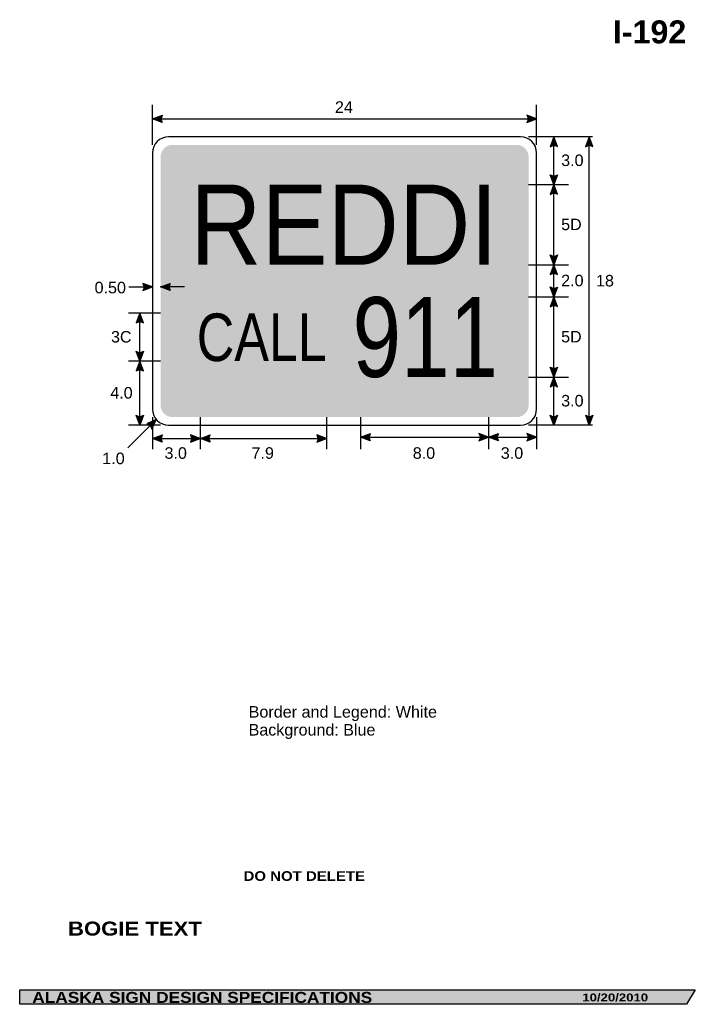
# Model space of a CAD drawing. Header units: feet. Extents: x 3.7 to 45.9, y 0.2 to 61.7.
import ezdxf
from ezdxf.enums import TextEntityAlignment as Align

# ---------------------------------------------------------------- set-up
doc = ezdxf.new("R2010")
doc.units = ezdxf.units.FT
doc.header["$MEASUREMENT"] = 0
doc.layers.add('Sign', color=7, linetype='Continuous')
doc.styles.add('ARIAL', font='arial.ttf')
doc.styles.add('ARIAL B', font='arialbd.ttf')
doc.styles.add('ARIAL BLACK B', font='ariblk.ttf')
doc.styles.add('ARIAL BLACK BI', font='ariblk.ttf')
doc.styles.add('FHWA SERIES C2000EX', font='txt')
doc.styles.add('FHWA SERIES D2000EX', font='txt')

msp = doc.modelspace()

# ---------------------------------------------------------------- hatches: boundary and pattern name
h = msp.add_hatch(color=256)
h.dxf.hatch_style = 1
edge = h.paths.add_edge_path()
edge.add_line((12.61042891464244, 55.23152539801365), (12.0035750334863, 55.46091804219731))
edge.add_line((12.0035750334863, 55.46091804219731), (12.61602207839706, 55.68751309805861))
edge.add_arc((12.94881299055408, 55.45540291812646), 0.4057399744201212, 145.105556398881, 213.4889293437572)
h = msp.add_hatch(color=256)
h.dxf.hatch_style = 1
edge = h.paths.add_edge_path()
edge.add_line((35.39667968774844, 55.23152539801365), (36.00353356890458, 55.46091804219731))
edge.add_line((36.00353356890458, 55.46091804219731), (35.39108652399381, 55.6875130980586))
edge.add_arc((35.0582956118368, 55.45540291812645), 0.4057399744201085, -33.48892934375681, 34.89444360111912, ccw=False)
h = msp.add_hatch(color=256)
h.dxf.hatch_style = 1
edge = h.paths.add_edge_path()
edge.add_line((37.31049967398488, 53.72958798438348), (37.08171303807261, 54.33667059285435))
edge.add_line((37.08171303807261, 54.33667059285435), (36.85450661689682, 53.72445008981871))
edge.add_arc((37.08628441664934, 53.39142760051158), 0.405739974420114, 56.45386549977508, 124.837238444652, ccw=False)
h = msp.add_hatch(color=256)
h.dxf.hatch_style = 1
edge = h.paths.add_edge_path()
edge.add_line((39.52403483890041, 53.72883545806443), (39.29524820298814, 54.33591806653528))
edge.add_line((39.29524820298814, 54.33591806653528), (39.06804178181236, 53.72369756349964))
edge.add_arc((39.29981958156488, 53.39067507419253), 0.4057399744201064, 56.45386549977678, 124.83723844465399, ccw=False)
h = msp.add_hatch(color=256)
h.dxf.hatch_style = 1
edge = h.paths.add_edge_path()
edge.add_line((37.31217890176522, 51.96828980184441), (37.08339226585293, 51.36120719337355))
edge.add_line((37.08339226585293, 51.36120719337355), (36.85618584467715, 51.97342769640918))
edge.add_arc((37.08796364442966, 52.30645018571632), 0.4057399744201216, 235.16276155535, 303.546134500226)
h = msp.add_hatch(color=256)
h.dxf.hatch_style = 1
edge = h.paths.add_edge_path()
edge.add_line((37.31049967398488, 50.74966877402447), (37.08171303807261, 51.35675138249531))
edge.add_line((37.08171303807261, 51.35675138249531), (36.85450661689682, 50.74453087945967))
edge.add_arc((37.08628441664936, 50.41150839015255), 0.4057399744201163, 56.45386549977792, 124.83723844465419, ccw=False)
h = msp.add_hatch(color=256)
h.dxf.hatch_style = 1
edge = h.paths.add_edge_path()
edge.add_line((37.31217890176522, 46.96308147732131), (37.08339226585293, 46.35599886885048))
edge.add_line((37.08339226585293, 46.35599886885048), (36.85618584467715, 46.96821937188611))
edge.add_arc((37.08796364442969, 47.30124186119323), 0.4057399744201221, 235.1627615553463, 303.546134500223)
h = msp.add_hatch(color=256)
h.dxf.hatch_style = 1
edge = h.paths.add_edge_path()
edge.add_line((37.31049967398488, 45.73925211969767), (37.08171303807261, 46.34633472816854))
edge.add_line((37.08171303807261, 46.34633472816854), (36.85450661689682, 45.73411422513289))
edge.add_arc((37.08628441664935, 45.40109173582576), 0.405739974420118, 56.4538654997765, 124.8372384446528, ccw=False)
h = msp.add_hatch(color=256)
h.dxf.hatch_style = 1
edge = h.paths.add_edge_path()
edge.add_line((11.39667968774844, 44.73412956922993), (12.00353356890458, 44.96352221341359))
edge.add_line((12.00353356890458, 44.96352221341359), (11.39108652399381, 45.19011726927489))
edge.add_arc((11.05829561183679, 44.95800708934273), 0.405739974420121, -33.48892934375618, 34.894443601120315, ccw=False)
at = {"true_color": 0xffffff}
h = msp.add_hatch(color=7, dxfattribs=at)
h.dxf.hatch_style = 1
edge = h.paths.add_edge_path()
edge.add_line((13.1052205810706, 44.73414257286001), (12.49836669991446, 44.96353521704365))
edge.add_line((12.49836669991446, 44.96353521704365), (13.11081374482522, 45.19013027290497))
edge.add_arc((13.44360465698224, 44.95802009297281), 0.4057399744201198, 145.1055563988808, 213.4889293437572)
h = msp.add_hatch(color=256)
h.dxf.hatch_style = 1
edge = h.paths.add_edge_path()
edge.add_line((37.31217890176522, 44.9578731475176), (37.08339226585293, 44.35079053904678))
edge.add_line((37.08339226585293, 44.35079053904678), (36.85618584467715, 44.96301104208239))
edge.add_arc((37.08796364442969, 45.29603353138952), 0.4057399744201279, 235.162761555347, 303.5461345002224)
h = msp.add_hatch(color=256)
h.dxf.hatch_style = 1
edge = h.paths.add_edge_path()
edge.add_line((37.31049967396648, 43.73404379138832), (37.0817130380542, 44.34112639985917))
edge.add_line((37.0817130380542, 44.34112639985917), (36.8545066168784, 43.72890589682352))
edge.add_arc((37.08628441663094, 43.39588340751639), 0.4057399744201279, 56.453865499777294, 124.837238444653, ccw=False)
h = msp.add_hatch(color=256)
h.dxf.hatch_style = 1
edge = h.paths.add_edge_path()
edge.add_line((11.42964356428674, 42.727533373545), (11.20085692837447, 43.33461598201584))
edge.add_line((11.20085692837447, 43.33461598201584), (10.97365050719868, 42.72239547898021))
edge.add_arc((11.20542830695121, 42.38937298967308), 0.4057399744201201, 56.45386549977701, 124.83723844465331, ccw=False)
h = msp.add_hatch(color=256)
h.dxf.hatch_style = 1
edge = h.paths.add_edge_path()
edge.add_line((11.43132279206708, 40.94680544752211), (11.20253615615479, 40.33972283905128))
edge.add_line((11.20253615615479, 40.33972283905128), (10.97532973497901, 40.95194334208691))
edge.add_arc((11.20710753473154, 41.28496583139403), 0.4057399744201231, 235.1627615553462, 303.5461345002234)
h = msp.add_hatch(color=256)
h.dxf.hatch_style = 1
edge = h.paths.add_edge_path()
edge.add_line((11.4296435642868, 39.72623130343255), (11.20085692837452, 40.3333139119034))
edge.add_line((11.20085692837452, 40.3333139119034), (10.97365050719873, 39.72109340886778))
edge.add_arc((11.20542830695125, 39.38807091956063), 0.4057399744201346, 56.4538654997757, 124.8372384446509, ccw=False)
h = msp.add_hatch(color=256)
h.dxf.hatch_style = 1
edge = h.paths.add_edge_path()
edge.add_line((37.31217890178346, 39.95266482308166), (37.08339226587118, 39.34558221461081))
edge.add_line((37.08339226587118, 39.34558221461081), (36.8561858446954, 39.95780271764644))
edge.add_arc((37.08796364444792, 40.29082520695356), 0.4057399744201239, 235.1627615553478, 303.5461345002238)
h = msp.add_hatch(color=256)
h.dxf.hatch_style = 1
edge = h.paths.add_edge_path()
edge.add_line((37.31049967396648, 38.73404379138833), (37.0817130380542, 39.34112639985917))
edge.add_line((37.0817130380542, 39.34112639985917), (36.8545066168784, 38.72890589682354))
edge.add_arc((37.08628441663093, 38.3958834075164), 0.4057399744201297, 56.45386549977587, 124.83723844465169, ccw=False)
h = msp.add_hatch(color=256)
h.dxf.hatch_style = 1
edge = h.paths.add_edge_path()
edge.add_line((11.43132279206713, 36.94820901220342), (11.20253615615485, 36.34112640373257))
edge.add_line((11.20253615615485, 36.34112640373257), (10.97532973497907, 36.9533469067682))
edge.add_arc((11.20710753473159, 37.28636939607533), 0.4057399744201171, 235.1627615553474, 303.5461345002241)
h = msp.add_hatch(color=256)
h.dxf.hatch_style = 1
edge = h.paths.add_edge_path()
edge.add_line((37.31049967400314, 36.94820901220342), (37.08171303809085, 36.34112640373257))
edge.add_line((37.08171303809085, 36.34112640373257), (36.85450661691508, 36.9533469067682))
edge.add_arc((37.08628441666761, 37.28636939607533), 0.405739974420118, 235.1627615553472, 303.5461345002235)
h = msp.add_hatch(color=256)
h.dxf.hatch_style = 1
edge = h.paths.add_edge_path()
edge.add_line((39.52571406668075, 36.94820901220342), (39.29692743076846, 36.34112640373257))
edge.add_line((39.29692743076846, 36.34112640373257), (39.06972100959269, 36.9533469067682))
edge.add_arc((39.30149880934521, 37.28636939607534), 0.4057399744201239, 235.1627615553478, 303.5461345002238)
h = msp.add_hatch(color=256)
h.dxf.hatch_style = 1
edge = h.paths.add_edge_path()
edge.add_line((11.96754667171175, 36.09386133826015), (12.23203769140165, 36.68626079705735))
edge.add_line((12.23203769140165, 36.68626079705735), (11.63986326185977, 36.41100428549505))
edge.add_arc((11.57030128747, 36.01127180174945), 0.4057399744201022, 11.744798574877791, 80.12817151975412, ccw=False)
h = msp.add_hatch(color=256)
h.dxf.hatch_style = 1
edge = h.paths.add_edge_path()
edge.add_line((12.61038745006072, 35.26472206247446), (12.00353356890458, 35.4941147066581))
edge.add_line((12.00353356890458, 35.4941147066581), (12.61598061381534, 35.72070976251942))
edge.add_arc((12.94877152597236, 35.48859958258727), 0.4057399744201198, 145.1055563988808, 213.4889293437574)
h = msp.add_hatch(color=256)
h.dxf.hatch_style = 1
edge = h.paths.add_edge_path()
edge.add_line((14.37251541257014, 35.26472206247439), (14.97936929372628, 35.49411470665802))
edge.add_line((14.97936929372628, 35.49411470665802), (14.36692224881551, 35.72070976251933))
edge.add_arc((14.0341313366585, 35.48859958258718), 0.4057399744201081, -33.488929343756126, 34.894443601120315, ccw=False)
h = msp.add_hatch(color=256)
h.dxf.hatch_style = 1
edge = h.paths.add_edge_path()
edge.add_line((15.59663984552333, 35.26472206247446), (14.98978596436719, 35.4941147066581))
edge.add_line((14.98978596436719, 35.4941147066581), (15.60223300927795, 35.72070976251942))
edge.add_arc((15.93502392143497, 35.48859958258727), 0.4057399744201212, 145.105556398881, 213.4889293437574)
h = msp.add_hatch(color=256)
h.dxf.hatch_style = 1
edge = h.paths.add_edge_path()
edge.add_line((22.27251541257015, 35.26472206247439), (22.87936929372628, 35.49411470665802))
edge.add_line((22.87936929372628, 35.49411470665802), (22.26692224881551, 35.72070976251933))
edge.add_arc((21.9341313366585, 35.48859958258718), 0.4057399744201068, -33.48892934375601, 34.89444360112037, ccw=False)
h = msp.add_hatch(color=256)
h.dxf.hatch_style = 1
edge = h.paths.add_edge_path()
edge.add_line((25.6117440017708, 35.3584720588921), (25.00489012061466, 35.58786470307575))
edge.add_line((25.00489012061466, 35.58786470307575), (25.61733716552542, 35.81445975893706))
edge.add_arc((25.95012807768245, 35.58234957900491), 0.4057399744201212, 145.105556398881, 213.4889293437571)
h = msp.add_hatch(color=256)
h.dxf.hatch_style = 1
edge = h.paths.add_edge_path()
edge.add_line((32.39933830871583, 35.3584720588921), (33.00619218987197, 35.58786470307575))
edge.add_line((33.00619218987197, 35.58786470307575), (32.3937451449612, 35.81445975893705))
edge.add_arc((32.06095423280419, 35.58234957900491), 0.4057399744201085, -33.48892934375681, 34.89444360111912, ccw=False)
h = msp.add_hatch(color=256)
h.dxf.hatch_style = 1
edge = h.paths.add_edge_path()
edge.add_line((33.61304607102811, 35.3584720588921), (33.00619218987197, 35.58786470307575))
edge.add_line((33.00619218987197, 35.58786470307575), (33.61863923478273, 35.81445975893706))
edge.add_arc((33.95143014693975, 35.58234957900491), 0.4057399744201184, 145.1055563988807, 213.4889293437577)
h = msp.add_hatch(color=256)
h.dxf.hatch_style = 1
edge = h.paths.add_edge_path()
edge.add_line((35.39667968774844, 35.3584720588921), (36.00353356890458, 35.58786470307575))
edge.add_line((36.00353356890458, 35.58786470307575), (35.39108652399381, 35.81445975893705))
edge.add_arc((35.0582956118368, 35.58234957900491), 0.4057399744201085, -33.48892934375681, 34.89444360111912, ccw=False)
at = {"layer": 'Sign', "true_color": 0x0000e3}
h = msp.add_hatch(color=172, dxfattribs=at)
edge = h.paths.add_edge_path(flags=0)
edge.add_spline(control_points=[(13.25353356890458, 53.83667059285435), (13.25353356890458, 53.83667059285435), (34.75353356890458, 53.83667059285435), (34.75353356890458, 53.83667059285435), (35.16746983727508, 53.83667059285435), (35.50353356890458, 53.50060686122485), (35.50353356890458, 53.08667059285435), (35.50353356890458, 53.08667059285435), (35.50353356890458, 37.58667059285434), (35.50353356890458, 37.58667059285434), (35.50353356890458, 37.17273432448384), (35.16746983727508, 36.83667059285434), (34.75353356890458, 36.83667059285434), (34.75353356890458, 36.83667059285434), (13.25353356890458, 36.83667059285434), (13.25353356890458, 36.83667059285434), (12.83959730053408, 36.83667059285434), (12.50353356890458, 37.17273432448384), (12.50353356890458, 37.58667059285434), (12.50353356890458, 37.58667059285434), (12.50353356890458, 53.08667059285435), (12.50353356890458, 53.08667059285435), (12.50353356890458, 53.50060686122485), (12.83959730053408, 53.83667059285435), (13.25353356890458, 53.83667059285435)], knot_values=[0, 0, 0, 0, 1, 1, 1, 2, 2, 2, 3, 3, 3, 4, 4, 4, 5, 5, 5, 6, 6, 6, 7, 7, 7, 8, 8, 8, 8], degree=3, periodic=0)
at = {"layer": 'Sign', "true_color": 0x000000}
msp.add_hatch(color=18, dxfattribs=at).paths.add_polyline_path([(3.699686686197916, 1.066867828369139), (45.92097727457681, 1.066867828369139), (45.37503178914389, 0.1671574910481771), (3.701084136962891, 0.1671574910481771)], flags=0)

# ---------------------------------------------------------------- linework, layer by layer
for points in [[(12.61042891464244, 55.23152539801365), (12.0035750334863, 55.46091804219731), (12.61602207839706, 55.68751309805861, 0.307560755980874), (12.61042891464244, 55.23152539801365, 4.141293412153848)], [(35.39667968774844, 55.23152539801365), (36.00353356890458, 55.46091804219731), (35.39108652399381, 55.6875130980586, -0.307560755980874), (35.39667968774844, 55.23152539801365, -4.141293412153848)], [(37.31049967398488, 53.72958798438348), (37.08171303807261, 54.33667059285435), (36.85450661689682, 53.72445008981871, -0.307560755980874), (37.31049967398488, 53.72958798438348, -4.141293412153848)], [(39.52403483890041, 53.72883545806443), (39.29524820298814, 54.33591806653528), (39.06804178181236, 53.72369756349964, -0.307560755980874), (39.52403483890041, 53.72883545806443, -4.141293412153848)], [(37.31217890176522, 51.96828980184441), (37.08339226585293, 51.36120719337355), (36.85618584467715, 51.97342769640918, 0.307560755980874), (37.31217890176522, 51.96828980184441, 4.141293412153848)], [(37.31049967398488, 50.74966877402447), (37.08171303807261, 51.35675138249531), (36.85450661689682, 50.74453087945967, -0.307560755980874), (37.31049967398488, 50.74966877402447, -4.141293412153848)], [(37.31217890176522, 46.96308147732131), (37.08339226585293, 46.35599886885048), (36.85618584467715, 46.96821937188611, 0.307560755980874), (37.31217890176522, 46.96308147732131, 4.141293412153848)], [(37.31049967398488, 45.73925211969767), (37.08171303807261, 46.34633472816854), (36.85450661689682, 45.73411422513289, -0.307560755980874), (37.31049967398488, 45.73925211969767, -4.141293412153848)], [(11.39667968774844, 44.73412956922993), (12.00353356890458, 44.96352221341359), (11.39108652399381, 45.19011726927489, -0.307560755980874), (11.39667968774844, 44.73412956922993, -4.141293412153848)], [(37.31217890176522, 44.9578731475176), (37.08339226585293, 44.35079053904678), (36.85618584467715, 44.96301104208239, 0.307560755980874), (37.31217890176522, 44.9578731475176, 4.141293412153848)], [(37.31049967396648, 43.73404379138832), (37.0817130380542, 44.34112639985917), (36.8545066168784, 43.72890589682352, -0.307560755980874), (37.31049967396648, 43.73404379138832, -4.141293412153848)], [(11.42964356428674, 42.727533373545), (11.20085692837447, 43.33461598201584), (10.97365050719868, 42.72239547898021, -0.307560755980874), (11.42964356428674, 42.727533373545, -4.141293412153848)], [(11.43132279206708, 40.94680544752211), (11.20253615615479, 40.33972283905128), (10.97532973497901, 40.95194334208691, 0.307560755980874), (11.43132279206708, 40.94680544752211, 4.141293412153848)], [(11.4296435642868, 39.72623130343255), (11.20085692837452, 40.3333139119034), (10.97365050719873, 39.72109340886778, -0.307560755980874), (11.4296435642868, 39.72623130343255, -4.141293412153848)], [(37.31217890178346, 39.95266482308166), (37.08339226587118, 39.34558221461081), (36.8561858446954, 39.95780271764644, 0.307560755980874), (37.31217890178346, 39.95266482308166, 4.141293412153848)], [(37.31049967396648, 38.73404379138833), (37.0817130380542, 39.34112639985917), (36.8545066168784, 38.72890589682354, -0.307560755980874), (37.31049967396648, 38.73404379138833, -4.141293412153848)], [(11.43132279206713, 36.94820901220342), (11.20253615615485, 36.34112640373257), (10.97532973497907, 36.9533469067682, 0.307560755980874), (11.43132279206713, 36.94820901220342, 4.141293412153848)], [(37.31049967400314, 36.94820901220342), (37.08171303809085, 36.34112640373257), (36.85450661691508, 36.9533469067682, 0.307560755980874), (37.31049967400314, 36.94820901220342, 4.141293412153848)], [(39.52571406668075, 36.94820901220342), (39.29692743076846, 36.34112640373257), (39.06972100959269, 36.9533469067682, 0.307560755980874), (39.52571406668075, 36.94820901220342, 4.141293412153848)], [(11.96754667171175, 36.09386133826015), (12.23203769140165, 36.68626079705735), (11.63986326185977, 36.41100428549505, -0.307560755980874), (11.96754667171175, 36.09386133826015, -4.141293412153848)], [(12.61038745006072, 35.26472206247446), (12.00353356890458, 35.4941147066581), (12.61598061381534, 35.72070976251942, 0.307560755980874), (12.61038745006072, 35.26472206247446, 4.141293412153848)], [(14.37251541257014, 35.26472206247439), (14.97936929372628, 35.49411470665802), (14.36692224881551, 35.72070976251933, -0.307560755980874), (14.37251541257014, 35.26472206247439, -4.141293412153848)], [(15.59663984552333, 35.26472206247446), (14.98978596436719, 35.4941147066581), (15.60223300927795, 35.72070976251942, 0.307560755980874), (15.59663984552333, 35.26472206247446, 4.141293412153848)], [(22.27251541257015, 35.26472206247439), (22.87936929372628, 35.49411470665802), (22.26692224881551, 35.72070976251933, -0.307560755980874), (22.27251541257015, 35.26472206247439, -4.141293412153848)], [(25.6117440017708, 35.3584720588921), (25.00489012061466, 35.58786470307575), (25.61733716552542, 35.81445975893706, 0.307560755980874), (25.6117440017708, 35.3584720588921, 4.141293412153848)], [(32.39933830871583, 35.3584720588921), (33.00619218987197, 35.58786470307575), (32.3937451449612, 35.81445975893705, -0.307560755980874), (32.39933830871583, 35.3584720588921, -4.141293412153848)], [(33.61304607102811, 35.3584720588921), (33.00619218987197, 35.58786470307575), (33.61863923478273, 35.81445975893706, 0.307560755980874), (33.61304607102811, 35.3584720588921, 4.141293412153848)], [(35.39667968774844, 35.3584720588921), (36.00353356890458, 35.58786470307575), (35.39108652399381, 35.81445975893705, -0.307560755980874), (35.39667968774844, 35.3584720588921, -4.141293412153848)]]:
    msp.add_lwpolyline(points, format="xyb")
at = {"color": 7, "true_color": 0xffffff}
msp.add_lwpolyline([(13.1052205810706, 44.73414257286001), (12.49836669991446, 44.96353521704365), (13.11081374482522, 45.19013027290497, 0.307560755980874), (13.1052205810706, 44.73414257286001, 4.141293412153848)], format="xyb", dxfattribs=at)
at = {"layer": 'Sign', "color": 18, "lineweight": -3, "true_color": 0x000000}
for p, q in [((12.00353356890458, 53.83591804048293), (12.00353356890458, 56.33591804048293)), ((36.00353356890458, 53.83591804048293), (36.00353356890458, 56.33591804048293)), ((12.0035750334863, 55.46091804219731), (36.00357503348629, 55.46091804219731)), ((39.50357503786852, 54.33667059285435), (35.50357503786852, 54.33667059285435)), ((37.08171303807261, 51.35675138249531), (37.08171303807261, 54.35675138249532)), ((39.29524820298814, 36.33591806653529), (39.29524820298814, 54.33591806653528)), ((35.50357503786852, 51.35675137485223), (38.00357503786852, 51.35675137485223)), ((37.08171303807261, 46.35154305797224), (37.08171303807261, 51.35154305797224)), ((35.50357503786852, 46.3489388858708), (38.00357503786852, 46.3489388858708)), ((37.08171303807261, 44.34633472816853), (37.08171303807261, 46.34633472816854)), ((10.52440837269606, 44.96352221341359), (12.02440837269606, 44.96352221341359)), ((35.50357503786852, 44.34373055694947), (38.00357503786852, 44.34373055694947)), ((37.0817130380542, 39.34112639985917), (37.0817130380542, 44.34112639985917)), ((12.50358804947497, 43.33591806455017), (10.50358804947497, 43.33591806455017)), ((11.20085692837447, 40.33461598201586), (11.20085692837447, 43.33461598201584)), ((12.50423909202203, 40.33526702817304), (10.50423909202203, 40.33526702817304)), ((11.20085692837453, 36.33331391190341), (11.20085692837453, 40.3333139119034)), ((35.50357503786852, 39.34112640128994), (38.00357503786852, 39.34112640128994)), ((37.08171303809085, 36.34112640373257), (37.08171303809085, 39.34112640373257)), ((12.23203769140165, 36.68626079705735), (10.46427073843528, 34.91849384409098)), ((12.50489013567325, 36.33667059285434), (10.50489013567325, 36.33667059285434)), ((12.00353356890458, 36.83656262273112), (12.00353356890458, 34.83760894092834)), ((14.98457762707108, 36.83656262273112), (14.98457762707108, 34.83760894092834)), ((22.87728595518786, 36.83656262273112), (22.87728595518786, 34.83760894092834)), ((25.00489012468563, 36.83656262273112), (25.00489012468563, 34.83760894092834)), ((33.00489011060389, 36.83656262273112), (33.00489011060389, 34.83760894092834)), ((39.50357503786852, 36.33667059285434), (35.50357503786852, 36.33667059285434)), ((36.00353356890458, 36.83656262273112), (36.00353356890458, 34.83656262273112)), ((11.98978596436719, 35.4941147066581), (14.98978596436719, 35.4941147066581)), ((14.97936929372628, 35.49411470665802), (22.87936929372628, 35.49411470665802)), ((25.00489012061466, 35.58786470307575), (33.00489012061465, 35.58786470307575)), ((33.00619218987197, 35.58786470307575), (36.00619218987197, 35.58786470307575))]:
    msp.add_line(p, q, dxfattribs=at)
at = {"layer": 'Sign', "color": 7, "lineweight": -3, "true_color": 0xffffff}
msp.add_line((13.99836669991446, 44.96353521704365), (12.49836669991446, 44.96353521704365), dxfattribs=at)
at = {"layer": 'Sign', "color": 250, "lineweight": -3, "true_color": 0x1f1a17}
msp.add_lwpolyline([(3.699686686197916, 1.066867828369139), (45.92097727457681, 1.066867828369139), (45.37503178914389, 0.1671574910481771), (3.701084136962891, 0.1671574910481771)], close=True, dxfattribs=at)
at = {"layer": 'Sign', "color": 18, "lineweight": -3, "true_color": 0x000000}
msp.add_open_spline([(13.00353356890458, 54.33667059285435), (13.00353356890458, 54.33667059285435), (35.00353356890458, 54.33667059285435), (35.00353356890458, 54.33667059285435), (35.55544859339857, 54.33667059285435), (36.00353356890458, 53.88858561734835), (36.00353356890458, 53.33667059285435), (36.00353356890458, 53.33667059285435), (36.00353356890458, 37.33667059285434), (36.00353356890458, 37.33667059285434), (36.00353356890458, 36.78475556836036), (35.55544859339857, 36.33667059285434), (35.00353356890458, 36.33667059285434), (35.00353356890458, 36.33667059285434), (13.00353356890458, 36.33667059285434), (13.00353356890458, 36.33667059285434), (12.45161854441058, 36.33667059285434), (12.00353356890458, 36.78475556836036), (12.00353356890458, 37.33667059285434), (12.00353356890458, 37.33667059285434), (12.00353356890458, 53.33667059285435), (12.00353356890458, 53.33667059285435), (12.00353356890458, 53.88858561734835), (12.45161854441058, 54.33667059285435), (13.00353356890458, 54.33667059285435)], degree=3, knots=[0, 0, 0, 0, 1, 1, 1, 2, 2, 2, 3, 3, 3, 4, 4, 4, 5, 5, 5, 6, 6, 6, 7, 7, 7, 8, 8, 8, 8], dxfattribs=at)

# ---------------------------------------------------------------- texts
at = {"layer": 'Sign', "color": 18, "true_color": 0x000000}
for s, height, style, p, p2 in [('I-192', 1.438363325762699, 'ARIAL B', (40.7747455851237, 60.17263982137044), (45.35474558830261, 60.17263982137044)), ('24', 0.7207725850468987, 'ARIAL', (23.4019083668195, 55.8368893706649), (24.52190833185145, 55.8368893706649)), ('3.0', 0.7208991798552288, 'ARIAL', (37.53734407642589, 52.51675138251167), (38.93734405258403, 52.51675138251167)), ('5D', 0.7167608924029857, 'ARIAL', (37.53734407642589, 48.51154305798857), (38.81734408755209, 48.51154305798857)), ('2.0', 0.7208991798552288, 'ARIAL', (37.53734407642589, 45.00633472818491), (38.93734405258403, 45.00633472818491)), ('18', 0.720772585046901, 'ARIAL', (39.71442740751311, 44.99591806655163), (40.83442737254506, 44.99591806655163)), ('0.50', 0.720862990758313, 'ARIAL', (8.381094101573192, 44.56605604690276), (10.34109402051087, 44.56605604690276)), ('3C', 0.7167608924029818, 'ARIAL', (9.410260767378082, 41.49461598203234), (10.69026077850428, 41.49461598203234)), ('5D', 0.7167608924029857, 'ARIAL', (37.53734407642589, 41.50112639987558), (38.81734408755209, 41.50112639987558)), ('4.0', 0.7208991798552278, 'ARIAL', (9.36026076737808, 37.99331391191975), (10.76026074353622, 37.99331391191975)), ('3.0', 0.7208991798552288, 'ARIAL', (37.53734407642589, 37.50112640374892), (38.93734405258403, 37.50112640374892)), ('1.0', 0.7208991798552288, 'ARIAL', (8.860260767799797, 33.89938938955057), (10.26026074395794, 33.89938938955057)), ('3.0', 0.7208991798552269, 'ARIAL', (12.74811929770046, 34.23272272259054), (14.1481192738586, 34.23272272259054)), ('7.9', 0.7208991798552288, 'ARIAL', (18.18770262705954, 34.23272272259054), (19.58770260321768, 34.23272272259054)), ('8.0', 0.7208991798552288, 'ARIAL', (28.26322345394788, 34.23272272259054), (29.66322343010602, 34.23272272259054)), ('3.0', 0.7208991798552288, 'ARIAL', (33.76452552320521, 34.23272272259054), (35.16452549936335, 34.23272272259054)), ('Border and Legend: White', 0.7216872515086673, 'ARIAL', (18.00778198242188, 18.07127914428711), (29.77778232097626, 18.07127914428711)), ('Background: Blue', 0.7181740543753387, 'ARIAL', (18.00778198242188, 16.95127914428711), (25.92778193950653, 16.95127914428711))]:
    msp.add_text(s, height=height, dxfattribs=dict(at, style=style)).set_placement(p, p2, align=Align.ALIGNED)
at = {"layer": 'Sign', "color": 7, "true_color": 0xffffff}
for s, height, style, p, p2 in [('REDDI', 5.003866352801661, 'FHWA SERIES D2000EX', (14.34765856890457, 46.35584771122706), (33.5760751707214, 46.35584771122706)), ('911', 4.982554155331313, 'FHWA SERIES D2000EX', (24.50096908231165, 39.34543105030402), (33.59455266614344, 39.34543105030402)), ('CALL', 2.971578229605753, 'FHWA SERIES C2000EX', (14.76659408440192, 40.33593105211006), (22.89159408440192, 40.33593105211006)), ('DO NOT DELETE', 0.6038404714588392, 'ARIAL BLACK B', (17.69030509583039, 7.875000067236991), (25.28197203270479, 7.875000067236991)), ('BOGIE TEXT', 0.8761359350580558, 'ARIAL BLACK B', (6.719800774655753, 4.457603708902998), (15.08313384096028, 4.457603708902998)), ('ALASKA SIGN DESIGN SPECIFICATIONS', 0.6851755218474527, 'ARIAL BLACK BI', (4.485322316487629, 0.2549753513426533), (25.72856775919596, 0.2549753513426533)), ('10/20/2010', 0.4893410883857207, 'ARIAL BLACK BI', (38.8592526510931, 0.3521680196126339), (42.97091944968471, 0.3521680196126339))]:
    msp.add_text(s, height=height, dxfattribs=dict(at, style=style)).set_placement(p, p2, align=Align.ALIGNED)

doc.saveas('drawing.dxf')
